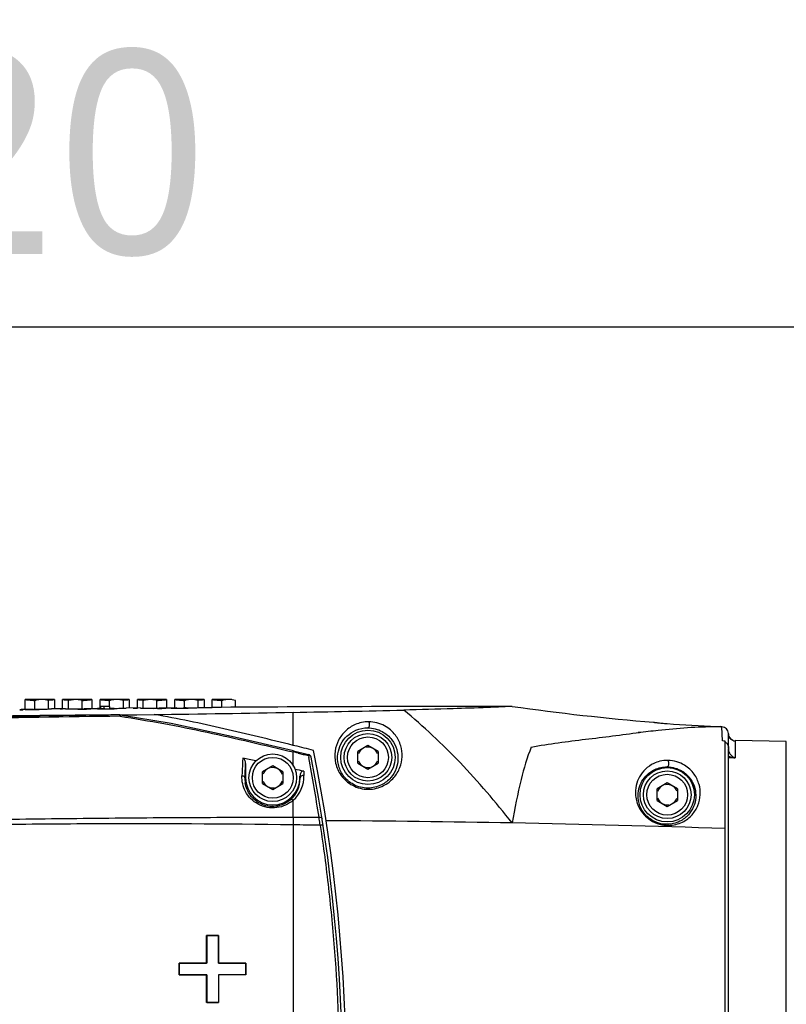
# Model space of a CAD drawing. Header units: millimetres. Extents: x 5828 to 6704, y 123 to 421.
# Tile 55 of 145: x 6411.14 to 6416.78, y 279.33 to 286.58. Entities that reach past the tile are written whole.
import ezdxf

# ---------------------------------------------------------------- set-up
doc = ezdxf.new("R2010")
doc.units = ezdxf.units.MM
doc.layers.add('外形图', color=7, linetype='Continuous')
doc.layers.add('尺寸标注', color=7, linetype='Continuous')
doc.styles.add('微软雅黑', font='msyh.ttc', dxfattribs={"height": 1.5})
doc.dimstyles.new('尺寸标注_1_20比例', dxfattribs={"dimtxt": 1.5, "dimasz": 1.25, "dimexe": 0.5, "dimexo": 0.4, "dimgap": 0.5, "dimtad": 1, "dimdec": 1, "dimlfac": 20, "dimdsep": 46, "dimtxsty": '微软雅黑', "dimcen": 0.09, "dimadec": 0, "dimazin": 0, "dimtp": 0.01, "dimtm": 0.01, "dimtfac": 1, "dimtdec": 1, "dimtofl": 0, "dimtmove": 0, "dimatfit": 3, "dimfxl": 1, "dimtolj": 1, "dimarcsym": 0})

# ---------------------------------------------------------------- blocks, each defined once
blk = doc.blocks.new('*D1098')
at = {"layer": 'Defpoints', "color": 0}
for p in [(6421.3543, 284.3173), (6421.3543, 283.5458), (6400.3543, 283.1419)]:
    blk.add_point(p, dxfattribs=at)
at = {"layer": '尺寸标注', "color": 0, "lineweight": -2}
for p, q in [((6400.3543, 283.5419), (6400.3543, 284.8173)), ((6421.3543, 283.9458), (6421.3543, 284.8173)), ((6401.6043, 284.3173), (6420.1043, 284.3173))]:
    blk.add_line(p, q, dxfattribs=at)
at = {"layer": '尺寸标注', "color": 0}
for points in [[(6401.6043, 284.5257), (6401.6043, 284.109), (6400.3543, 284.3173)], [(6420.1043, 284.109), (6420.1043, 284.5257), (6421.3543, 284.3173)]]:
    blk.add_solid(points, dxfattribs=at)
at = {"layer": '尺寸标注', "color": 0, "insert": (6410.8543, 285.5925), "char_height": 1.5, "attachment_point": 5, "style": '微软雅黑'}
blk.add_mtext('\\A1;420', dxfattribs=at)
blk = doc.blocks.new('*D1137')
at = {"layer": 'Defpoints', "color": 0}
for p in [(6421.3543, 283.5458), (6420.0793, 278.2753), (6421.3543, 272.021)]:
    blk.add_point(p, dxfattribs=at)
at = {"layer": '尺寸标注', "color": 0, "lineweight": -2}
for p, q in [((6421.3543, 283.1458), (6421.3543, 271.521)), ((6420.0793, 277.8753), (6420.0793, 271.521)), ((6418.8293, 272.021), (6412.1216, 272.021)), ((6422.6043, 272.021), (6423.8543, 272.021))]:
    blk.add_line(p, q, dxfattribs=at)
at = {"layer": '尺寸标注', "color": 0}
for points in [[(6418.8293, 271.8127), (6418.8293, 272.2294), (6420.0793, 272.021)], [(6422.6043, 272.2294), (6422.6043, 271.8127), (6421.3543, 272.021)]]:
    blk.add_solid(points, dxfattribs=at)
at = {"layer": '尺寸标注', "color": 0, "insert": (6414.476, 273.2967), "char_height": 1.5, "attachment_point": 5, "style": '微软雅黑'}
blk.add_mtext('\\A1;25.5', dxfattribs=at)

msp = doc.modelspace()

# ---------------------------------------------------------------- linework, layer by layer
at = {"layer": '外形图', "color": 7, "linetype": 'Continuous'}
for p, q in [((6411.3993, 281.5753), (6411.1843, 281.5753)), ((6411.1843, 281.5033), (6411.1843, 281.575)), ((6411.2553, 281.5042), (6411.2553, 281.568)), ((6411.3564, 281.5067), (6411.3564, 281.568)), ((6411.3993, 281.575), (6411.3993, 281.5074)), ((6411.6743, 281.5753), (6411.4593, 281.5753)), ((6411.4593, 281.508), (6411.4593, 281.575)), ((6411.5022, 281.5078), (6411.5022, 281.568)), ((6411.6032, 281.508), (6411.6032, 281.568)), ((6411.6743, 281.575), (6411.6743, 281.5085)), ((6411.9493, 281.5753), (6411.7343, 281.5753)), ((6411.7343, 281.5078), (6411.7343, 281.575)), ((6411.8053, 281.5253), (6411.8053, 281.568)), ((6411.9064, 281.5121), (6411.9064, 281.568)), ((6411.9493, 281.575), (6411.9493, 281.5127)), ((6412.2243, 281.5753), (6412.0093, 281.5753)), ((6412.0093, 281.5132), (6412.0093, 281.575)), ((6412.0522, 281.513), (6412.0522, 281.568)), ((6412.1532, 281.513), (6412.1532, 281.568)), ((6412.2243, 281.575), (6412.2243, 281.5134)), ((6412.4993, 281.5753), (6412.2843, 281.5753)), ((6412.2843, 281.5118), (6412.2843, 281.575)), ((6412.3553, 281.5136), (6412.3553, 281.568)), ((6412.4564, 281.5165), (6412.4564, 281.568)), ((6412.4993, 281.575), (6412.4993, 281.517)), ((6412.7043, 281.5753), (6412.5593, 281.5753)), ((6412.5593, 281.5174), (6412.5593, 281.575)), ((6412.6303, 281.5178), (6412.6303, 281.568)), ((6412.7314, 281.5184), (6412.7314, 281.568)), ((6411.144, 281.5005), (6411.1664, 281.5008)), ((6411.1834, 281.5016), (6411.2474, 281.5023)), ((6411.2419, 281.5024), (6411.1889, 281.5018)), ((6411.2419, 281.5024), (6411.2335, 281.5023)), ((6411.2335, 281.5021), (6411.2474, 281.5023)), ((6411.2641, 281.5019), (6411.2875, 281.5022)), ((6411.2837, 281.5047), (6411.2879, 281.5047)), ((6411.4818, 281.5082), (6411.3768, 281.5071)), ((6411.4593, 281.508), (6411.4072, 281.5074)), ((6411.4411, 281.5078), (6411.4594, 281.508)), ((6411.4818, 281.5082), (6411.4593, 281.508)), ((6411.5698, 281.5078), (6411.573, 281.5078)), ((6411.5701, 281.5052), (6411.6341, 281.5059)), ((6411.6091, 281.5058), (6411.5701, 281.5054)), ((6411.5701, 281.5052), (6411.6021, 281.5057)), ((6411.5701, 281.5054), (6411.5701, 281.5052)), ((6411.573, 281.5078), (6411.5776, 281.5078)), ((6411.6021, 281.5057), (6411.6341, 281.5057)), ((6411.631, 281.5076), (6411.6143, 281.5074)), ((6411.6308, 281.5082), (6411.635, 281.5082)), ((6411.6661, 281.5064), (6411.631, 281.506)), ((6411.6341, 281.5057), (6411.6661, 281.5062)), ((6411.6341, 281.5059), (6411.6661, 281.5062)), ((6411.6656, 281.5084), (6411.6738, 281.5085)), ((6411.6661, 281.5062), (6411.6661, 281.5064)), ((6411.6738, 281.5085), (6411.7036, 281.5088)), ((6411.7036, 281.5088), (6411.7163, 281.5089)), ((6411.7384, 281.5086), (6411.7162, 281.5084)), ((6411.7384, 281.5086), (6411.7162, 281.5084)), ((6411.7162, 281.5067), (6411.7721, 281.5072)), ((6411.7162, 281.5067), (6411.7384, 281.5069)), ((6411.7384, 281.5253), (6411.7384, 281.5078)), ((6411.8063, 281.5253), (6411.7384, 281.5253)), ((6411.769, 281.5074), (6411.7384, 281.5071)), ((6411.7644, 281.5081), (6411.7644, 281.5253)), ((6411.7721, 281.5072), (6411.7871, 281.5073)), ((6411.7871, 281.5073), (6411.7998, 281.5075)), ((6411.8063, 281.5082), (6411.8063, 281.5253)), ((6411.8115, 281.5076), (6411.8169, 281.5077)), ((6411.8169, 281.5077), (6411.8207, 281.5078)), ((6412.0321, 281.5134), (6411.9268, 281.5125)), ((6411.9791, 281.513), (6412.0095, 281.5132)), ((6412.123, 281.5128), (6412.1257, 281.5129)), ((6412.1257, 281.5129), (6412.1328, 281.5129)), ((6412.1261, 281.5104), (6412.2186, 281.5111)), ((6412.1636, 281.5109), (6412.1261, 281.5105)), ((6412.1261, 281.5105), (6412.1261, 281.5104)), ((6412.1569, 281.5107), (6412.1877, 281.5107)), ((6412.1848, 281.5125), (6412.1687, 281.5124)), ((6412.2186, 281.5113), (6412.1848, 281.511)), ((6412.2182, 281.5133), (6412.2238, 281.5134)), ((6412.2186, 281.5111), (6412.2186, 281.5113)), ((6412.2238, 281.5134), (6412.2536, 281.5136)), ((6412.2536, 281.5136), (6412.2571, 281.5136)), ((6412.3825, 281.5126), (6412.3708, 281.5126)), ((6412.3788, 281.5148), (6412.3837, 281.5149)), ((6412.4768, 281.5169), (6412.5592, 281.5175)), ((6412.5376, 281.5173), (6412.5595, 281.5175)), ((6411.8798, 281.4607), (6412.1333, 281.4651)), ((6411.8798, 281.4629), (6412.1333, 281.4651)), ((6411.8798, 281.4619), (6411.8798, 281.4619)), ((6411.8823, 281.453), (6411.8799, 281.4529)), ((6411.8824, 281.4527), (6411.88, 281.4527)), ((6411.8837, 281.4616), (6411.8824, 281.4527)), ((6415.7012, 281.3333), (6415.6921, 281.3345)), ((6416.3112, 281.2711), (6416.3063, 281.3752)), ((6416.307, 281.358), (6416.3063, 281.3752)), ((6416.3293, 276.2821), (6416.3293, 281.2685)), ((6416.3546, 281.2196), (6416.3543, 281.3253)), ((6416.4045, 281.2724), (6416.4034, 281.1456)), ((6416.7797, 281.2679), (6416.4047, 281.2744)), ((6416.7797, 276.2827), (6416.7797, 281.2679)), ((6413.1656, 281.2358), (6413.1543, 281.2386)), ((6413.1562, 281.1979), (6413.1543, 281.1899)), ((6413.1543, 281.0852), (6413.1543, 281.1899)), ((6413.1562, 281.1979), (6413.2677, 281.1713)), ((6413.7043, 281.2369), (6413.6293, 281.1936)), ((6413.6293, 281.107), (6413.6293, 281.1936)), ((6413.7793, 281.1936), (6413.7043, 281.2369)), ((6413.7793, 281.1936), (6413.7793, 281.107)), ((6416.3545, 281.2196), (6416.3543, 281.2115)), ((6416.3543, 276.2345), (6416.3543, 281.2159)), ((6416.3543, 281.2115), (6416.355, 281.2026)), ((6413.1914, 281.1812), (6413.2286, 281.1723)), ((6413.2659, 281.1635), (6413.2677, 281.1713)), ((6413.2659, 281.1635), (6413.2687, 281.1487)), ((6416.3617, 281.183), (6416.3543, 281.1786)), ((6416.4034, 281.1456), (6416.3543, 281.1465)), ((6412.8043, 281.1054), (6412.8043, 281.0003)), ((6413.0043, 281.0869), (6412.9293, 281.0436)), ((6412.9293, 280.957), (6412.9293, 281.0436)), ((6413.0793, 281.0436), (6413.0043, 281.0869)), ((6413.0793, 281.0436), (6413.0793, 280.957)), ((6413.6293, 281.107), (6413.7043, 281.0637)), ((6413.7043, 281.0637), (6413.7793, 281.107)), ((6412.8001, 281.0003), (6412.8043, 281.0003)), ((6413.2043, 281.0111), (6413.2047, 281.0003)), ((6413.2043, 281.0003), (6413.2043, 281.0111)), ((6413.2043, 281.0003), (6413.2047, 281.0003)), ((6412.9293, 280.957), (6413.0043, 280.9137)), ((6413.0043, 280.9137), (6413.0793, 280.957)), ((6415.9043, 280.9619), (6415.8293, 280.9186)), ((6415.8293, 280.832), (6415.8293, 280.9186)), ((6415.9793, 280.9186), (6415.9043, 280.9619)), ((6415.9793, 280.9186), (6415.9793, 280.832)), ((6413.1543, 280.7099), (6413.1543, 280.8344)), ((6415.8293, 280.832), (6415.9043, 280.7887)), ((6415.9043, 280.7887), (6415.9793, 280.832)), ((6413.1543, 280.6558), (6413.1543, 276.8948)), ((6413.352, 280.6536), (6413.3528, 280.6484)), ((6413.352, 280.6536), (6413.3527, 280.6484)), ((6412.5183, 279.6367), (6412.5183, 279.8392)), ((6412.5188, 279.8387), (6412.5183, 279.8392)), ((6412.5183, 279.8392), (6412.6051, 279.8392)), ((6412.5188, 279.8387), (6412.5188, 279.6363)), ((6412.6046, 279.8387), (6412.5188, 279.8387)), ((6412.6046, 279.8387), (6412.6051, 279.8392)), ((6412.6046, 279.6363), (6412.6046, 279.8387)), ((6412.6051, 279.8392), (6412.6051, 279.6367)), ((6412.3159, 279.55), (6412.3159, 279.6367)), ((6412.3163, 279.6363), (6412.3159, 279.6367)), ((6412.3159, 279.6367), (6412.5183, 279.6367)), ((6412.3163, 279.6363), (6412.3163, 279.5504)), ((6412.5188, 279.6363), (6412.3163, 279.6363)), ((6412.5188, 279.6363), (6412.5183, 279.6367)), ((6412.6046, 279.6363), (6412.6051, 279.6367)), ((6412.8071, 279.6363), (6412.6046, 279.6363)), ((6412.6051, 279.6367), (6412.8075, 279.6367)), ((6412.8071, 279.6363), (6412.8075, 279.6367)), ((6412.8071, 279.5504), (6412.8071, 279.6363)), ((6412.8075, 279.6367), (6412.8075, 279.55)), ((6412.3163, 279.5504), (6412.3159, 279.55)), ((6412.5183, 279.55), (6412.3159, 279.55)), ((6412.3163, 279.5504), (6412.5188, 279.5504)), ((6412.5188, 279.5504), (6412.5183, 279.55)), ((6412.5183, 279.3476), (6412.5183, 279.55)), ((6412.5188, 279.5504), (6412.5188, 279.348)), ((6412.6051, 279.55), (6412.6051, 279.3476)), ((6412.8075, 279.55), (6412.6051, 279.55)), ((6412.5188, 279.348), (6412.5183, 279.3476)), ((6412.6051, 279.3476), (6412.5183, 279.3476)), ((6412.5188, 279.348), (6412.6046, 279.348))]:
    msp.add_line(p, q, dxfattribs=at)
msp.add_lwpolyline([(6413.1562, 281.1979), (6412.7022, 281.3045), (6412.2567, 281.3985), (6411.8837, 281.4616)], dxfattribs=at)
for centre, radius in [((6413.7043, 281.1503), 0.2), ((6413.7043, 281.1503), 0.175), ((6413.7043, 281.1503), 0.15), ((6413.0043, 281.0003), 0.175), ((6413.0043, 281.0003), 0.15), ((6415.9043, 280.8753), 0.2), ((6415.9043, 280.8753), 0.175), ((6415.9043, 280.8753), 0.15)]:
    msp.add_circle(centre, radius, dxfattribs=at)
for centre, radius, start, end in [((6411.3218, 281.3201), 0.2567, 102.83801, 105.01379), ((6411.5369, 281.3199), 0.2569, 76.47494, 77.20136), ((6411.5367, 281.3202), 0.2567, 74.96962, 76.41896), ((6411.8718, 281.3201), 0.2567, 102.83801, 105.01379), ((6412.0869, 281.3199), 0.2569, 76.47494, 77.20136), ((6412.0867, 281.3202), 0.2567, 74.96962, 76.41896), ((6412.4218, 281.3201), 0.2567, 102.83801, 105.01379), ((6412.6968, 281.3201), 0.2567, 102.83801, 105.01379), ((6411.4446, 275.6995), 5.8079, 92.57811, 92.74551), ((6411.2529, 281.9033), 0.4005, 268.43089, 269.21778), ((6411.5075, 291.304), 9.7964, 269.95626, 270.36406), ((6411.7472, 285.8142), 4.307, 270.69999, 270.85568), ((6412.0777, 291.5232), 10.0105, 269.84185, 270.25916), ((6407.2855, 619.1317), 337.7013, 270.822522, 270.995774), ((6412.2913, 284.7855), 3.2738, 269.77758, 270.16881), ((6412.2875, 287.266), 5.7542, 270.13383, 270.42991), ((6412.3012, 285.5751), 4.0631, 270.20408, 270.68417), ((6412.3629, 277.822), 3.6916, 90.07569, 90.23048), ((6412.3161, 284.4109), 2.8988, 270.66462, 271.08016), ((6412.3615, 279.1236), 2.39, 89.87108, 90.08346), ((6414.947, -85.2884), 366.8137, 90.028529, 90.372962), ((6411.3415, 389.6622), 108.1961, 270.959992, 271.390435), ((6417.2896, 299.318), 17.9711, 261.9223, 265.25907), ((6413.4446, 82.0352), 199.4328, 90.449567, 91.986353), ((6414.1896, 25.5877), 255.8857, 90.517193, 90.751681), ((6416.7949, 293.1049), 11.7399, 265.64916, 267.42406), ((6416.3043, 281.3253), 0.05, 0.05754, 87.66462), ((6415.9513, 278.6721), 2.6238, 81.71813, 82.11808), ((6410.4077, 269.4466), 12.0603, 76.6546, 76.83594), ((6401.1543, 278.7753), 12.39, 348.7079, 11.2921), ((6413.7043, 281.1503), 0.075, 120, 160.00237), ((6413.7043, 281.1503), 0.075, 19.99763, 100.00237), ((6416.4129, 281.2114), 0.0586, 188.6823, 197.17843), ((6416.4124, 281.2113), 0.0581, 197.2119, 209.18999), ((6416.0608, 293.1115), 12.2705, 256.65504, 256.83374), ((6413.2619, 281.147), 0.025, 11.08152, 76.56653), ((6400.3622, 278.6999), 13.1368, 8.80003, 10.7432), ((6401.1526, 278.7753), 12.3644, 348.91849, 11.08152), ((6413.7043, 281.1503), 0.075, 199.99763, 280.00237), ((6413.7043, 281.1503), 0.075, 300, 340.00237), ((6416.4402, 281.2283), 0.0907, 219.54268, 223.64538), ((6413.0043, 281.0003), 0.075, 120, 160.00237), ((6413.0043, 281.0003), 0.075, 19.99763, 100.00237), ((6413.0031, 280.9915), 0.2032, 177.53383, 188.17946), ((6413.0043, 281.0003), 0.2, 180, 0), ((6413.0043, 281.0003), 0.075, 199.99763, 280.00237), ((6413.0043, 281.0003), 0.075, 300, 340.00237), ((6413.003, 280.9905), 0.2019, 311.19415, 2.02541), ((6413.0044, 281.0072), 0.2288, 310.94401, 2.23466), ((6413.0024, 280.9905), 0.2026, 2.01293, 2.76851), ((6415.9043, 280.8753), 0.075, 120, 160.00237), ((6415.9043, 280.8753), 0.075, 19.99763, 100.00237), ((6415.9043, 280.8753), 0.075, 199.99763, 280.00237), ((6415.9043, 280.8753), 0.075, 300, 340.00237), ((6409.6806, 280.1819), 3.7015, 7.97365, 8.19661), ((6409.0316, 280.0918), 4.3567, 7.67363, 7.96373), ((6412.7065, 169.0369), 111.6496, 88.94389, 89.645985), ((6408.3649, 280.0008), 5.0296, 7.45771, 7.68686), ((6413.0195, 184.6881), 95.9952, 88.024108, 88.958466)]:
    msp.add_arc(centre, radius, start, end, dxfattribs=at)
for points, knots in [([(6411.1843, 281.575), (6411.1962, 281.5744), (6411.2199, 281.5721), (6411.2435, 281.5696), (6411.2553, 281.568)], [0, 0, 0, 0, 0.500027, 1, 1, 1, 1]), ([(6411.6032, 281.568), (6411.615, 281.5696), (6411.6387, 281.5721), (6411.6624, 281.5744), (6411.6743, 281.575)], [0, 0, 0, 0, 0.499973, 1, 1, 1, 1]), ([(6411.7343, 281.575), (6411.7462, 281.5744), (6411.7699, 281.5721), (6411.7935, 281.5696), (6411.8053, 281.568)], [0, 0, 0, 0, 0.500027, 1, 1, 1, 1]), ([(6412.1532, 281.568), (6412.165, 281.5696), (6412.1887, 281.5721), (6412.2124, 281.5744), (6412.2243, 281.575)], [0, 0, 0, 0, 0.499973, 1, 1, 1, 1]), ([(6412.2843, 281.575), (6412.2962, 281.5744), (6412.3199, 281.5721), (6412.3435, 281.5696), (6412.3553, 281.568)], [0, 0, 0, 0, 0.500027, 1, 1, 1, 1]), ([(6412.5593, 281.575), (6412.5712, 281.5744), (6412.5949, 281.5721), (6412.6185, 281.5696), (6412.6303, 281.568)], [0, 0, 0, 0, 0.500027, 1, 1, 1, 1]), ([(6411.2875, 281.5022), (6411.2808, 281.5023), (6411.2674, 281.503), (6411.2541, 281.5027), (6411.2474, 281.5028)], [0, 0, 0, 0, 0.500099, 1, 1, 1, 1]), ([(6411.2879, 281.5047), (6411.2952, 281.5049), (6411.3187, 281.5053), (6411.3422, 281.5057), (6411.3584, 281.5061)], [0, 0, 0, 0, 0.309649, 1, 1, 1, 1]), ([(6411.3584, 281.5061), (6411.3611, 281.5061), (6411.3656, 281.5062), (6411.3709, 281.5063), (6411.3739, 281.5065), (6411.3755, 281.5065), (6411.3762, 281.5067), (6411.3768, 281.5066), (6411.3768, 281.5067)], [0, 0, 0, 0, 0.433974, 0.74687, 0.857104, 0.936189, 0.983878, 1, 1, 1, 1]), ([(6411.4818, 281.5078), (6411.4818, 281.5077), (6411.4824, 281.5078), (6411.483, 281.5076), (6411.4846, 281.5077), (6411.4876, 281.5076), (6411.4929, 281.5076), (6411.4974, 281.5076), (6411.5001, 281.5076)], [0, 0, 0, 0, 0.016069, 0.0637, 0.142735, 0.252938, 0.565875, 1, 1, 1, 1]), ([(6411.8384, 281.5084), (6411.8384, 281.5085), (6411.8375, 281.5083), (6411.8365, 281.5086), (6411.8341, 281.5085), (6411.8295, 281.5086), (6411.8216, 281.5086), (6411.8149, 281.5086), (6411.8111, 281.5085)], [0, 0, 0, 0, 0.015549, 0.062573, 0.142771, 0.258179, 0.586867, 1, 1, 1, 1]), ([(6411.8207, 281.5078), (6411.8227, 281.5078), (6411.8283, 281.508), (6411.834, 281.508), (6411.8376, 281.5083)], [0, 0, 0, 0, 0.357018, 1, 1, 1, 1]), ([(6411.8376, 281.5083), (6411.8378, 281.5083), (6411.838, 281.5084), (6411.8384, 281.5083), (6411.8384, 281.5084)], [0, 0, 0, 0, 0.744693, 1, 1, 1, 1]), ([(6411.8389, 281.5104), (6411.8461, 281.5105), (6411.8693, 281.5108), (6411.8924, 281.5112), (6411.9084, 281.5116)], [0, 0, 0, 0, 0.309361, 1, 1, 1, 1]), ([(6411.9084, 281.5116), (6411.9111, 281.5116), (6411.9156, 281.5117), (6411.9209, 281.5118), (6411.9239, 281.512), (6411.9255, 281.5119), (6411.9262, 281.5121), (6411.9268, 281.512), (6411.9268, 281.5121)], [0, 0, 0, 0, 0.433982, 0.74688, 0.857113, 0.936196, 0.983882, 1, 1, 1, 1]), ([(6412.0318, 281.513), (6412.0318, 281.5129), (6412.0324, 281.5131), (6412.033, 281.5129), (6412.0346, 281.5129), (6412.0376, 281.5128), (6412.0429, 281.5128), (6412.0474, 281.5128), (6412.0501, 281.5128)], [0, 0, 0, 0, 0.016073, 0.063707, 0.142744, 0.252948, 0.565883, 1, 1, 1, 1]), ([(6412.2571, 281.5123), (6412.2569, 281.5121), (6412.2599, 281.5122), (6412.262, 281.5118), (6412.27, 281.5119), (6412.2752, 281.5118), (6412.2786, 281.5118)], [0, 0, 0, 0, 0.044047, 0.210445, 0.525469, 1, 1, 1, 1]), ([(6412.2993, 281.5134), (6412.293, 281.5133), (6412.2823, 281.5131), (6412.27, 281.5129), (6412.2631, 281.5127), (6412.2599, 281.5126), (6412.2582, 281.5124), (6412.2573, 281.5125), (6412.2571, 281.5123)], [0, 0, 0, 0, 0.447218, 0.763841, 0.87014, 0.942721, 0.984667, 1, 1, 1, 1]), ([(6412.3307, 281.5119), (6412.3356, 281.512), (6412.3528, 281.5121), (6412.3701, 281.5123), (6412.3825, 281.5126)], [0, 0, 0, 0, 0.28109, 1, 1, 1, 1]), ([(6412.3837, 281.5149), (6412.3914, 281.515), (6412.4164, 281.5153), (6412.4413, 281.5156), (6412.4584, 281.5159)], [0, 0, 0, 0, 0.31074, 1, 1, 1, 1]), ([(6412.4584, 281.5159), (6412.4611, 281.516), (6412.4656, 281.5161), (6412.4709, 281.5162), (6412.4739, 281.5163), (6412.4755, 281.5163), (6412.4762, 281.5165), (6412.4768, 281.5164), (6412.4768, 281.5165)], [0, 0, 0, 0, 0.433989, 0.74689, 0.857122, 0.936203, 0.983886, 1, 1, 1, 1]), ([(6413.1543, 281.2385), (6413.1543, 281.2595), (6413.1543, 281.3405), (6413.1543, 281.4214), (6413.1542, 281.4814)], [0, 0, 0, 0, 0.259413, 1, 1, 1, 1]), ([(6414.7644, 281.5252), (6414.7674, 281.5252), (6414.7385, 281.5239), (6414.7069, 281.522), (6414.5334, 281.5147), (6414.3017, 281.5069), (6414.088, 281.501), (6413.967, 281.498)], [0, 0, 0, 0, 0.011612, 0.049636, 0.222815, 0.544792, 1, 1, 1, 1]), ([(6414.7644, 280.6674), (6414.6435, 280.8214), (6414.3935, 281.1141), (6414.1131, 281.3787), (6413.967, 281.498)], [0, 0, 0, 0, 0.509352, 1, 1, 1, 1]), ([(6411.8798, 281.4619), (6410.9894, 281.4488), (6409.2066, 281.4212), (6407.4243, 281.3715), (6406.5323, 281.3394)], [0, 0, 0, 0, 0.499426, 1, 1, 1, 1]), ([(6411.8799, 281.4529), (6411.085, 281.4411), (6409.3023, 281.4139), (6407.52, 281.3657), (6406.5327, 281.33)], [0, 0, 0, 0, 0.445904, 1, 1, 1, 1]), ([(6411.8808, 281.4606), (6411.8806, 281.4609), (6411.8804, 281.4614), (6411.88, 281.4618), (6411.8798, 281.4619)], [0, 0, 0, 0, 0.617386, 1, 1, 1, 1]), ([(6411.8824, 281.4526), (6411.9894, 281.4361), (6412.203, 281.4006), (6412.5215, 281.3363), (6412.8381, 281.2643), (6413.049, 281.2152), (6413.1543, 281.1898)], [0, 0, 0, 0, 0.25001, 0.499999, 0.750007, 1, 1, 1, 1]), ([(6413.1543, 281.2386), (6412.985, 281.2802), (6412.6466, 281.3643), (6412.305, 281.4353), (6412.1333, 281.4651)], [0, 0, 0, 0, 0.500013, 1, 1, 1, 1]), ([(6413.7104, 281.412), (6413.6926, 281.4114), (6413.6585, 281.4087), (6413.598, 281.389), (6413.5356, 281.3478), (6413.4837, 281.2783), (6413.4574, 281.1952), (6413.4612, 281.103), (6413.4952, 281.0275), (6413.5426, 280.9752), (6413.5903, 280.9419), (6413.6469, 280.9203), (6413.6877, 280.9156), (6413.708, 280.9156)], [0, 0, 0, 0, 0.068653, 0.130804, 0.243566, 0.350769, 0.45901, 0.573326, 0.699243, 0.768976, 0.843502, 0.921557, 1, 1, 1, 1]), ([(6413.7104, 281.412), (6413.7125, 281.4076), (6413.7143, 281.3982), (6413.7139, 281.3848), (6413.7118, 281.3743), (6413.7071, 281.3674), (6413.7043, 281.3673)], [0, 0, 0, 0, 0.302909, 0.582557, 0.822619, 1, 1, 1, 1]), ([(6413.708, 280.9156), (6413.7277, 280.915), (6413.7658, 280.9207), (6413.832, 280.9451), (6413.8966, 280.9953), (6413.9426, 281.0724), (6413.9596, 281.1549), (6413.9492, 281.2387), (6413.9078, 281.322), (6413.8416, 281.379), (6413.7708, 281.4073), (6413.7303, 281.411), (6413.7104, 281.412)], [0, 0, 0, 0, 0.076343, 0.14732, 0.273056, 0.384689, 0.489568, 0.594208, 0.707217, 0.843375, 0.922647, 1, 1, 1, 1]), ([(6415.8043, 281.4084), (6415.8043, 281.4082), (6415.8053, 281.4085), (6415.8064, 281.408), (6415.809, 281.4079), (6415.8122, 281.4074), (6415.8164, 281.407), (6415.8236, 281.4062), (6415.8345, 281.405), (6415.8495, 281.4035), (6415.873, 281.4013), (6415.8915, 281.3998), (6415.9043, 281.3988)], [0, 0, 0, 0, 0.004889, 0.01941, 0.043367, 0.076562, 0.118736, 0.169387, 0.293885, 0.445336, 0.618095, 1, 1, 1, 1]), ([(6413.7043, 280.924), (6413.6678, 280.9238), (6413.5966, 280.9415), (6413.5196, 281.0094), (6413.482, 281.0929), (6413.4784, 281.1752), (6413.5017, 281.2492), (6413.548, 281.3108), (6413.617, 281.3561), (6413.6741, 281.3675), (6413.7043, 281.3673)], [0, 0, 0, 0, 0.157431, 0.302048, 0.428525, 0.542746, 0.650472, 0.757059, 0.869472, 1, 1, 1, 1]), ([(6413.7043, 281.3673), (6413.7404, 281.367), (6413.809, 281.3492), (6413.8817, 281.2862), (6413.9192, 281.2122), (6413.9289, 281.1377), (6413.9143, 281.0643), (6413.8734, 280.9954), (6413.8021, 280.9394), (6413.7383, 280.9241), (6413.7043, 280.924)], [0, 0, 0, 0, 0.157107, 0.293843, 0.406617, 0.510712, 0.614977, 0.726248, 0.852179, 1, 1, 1, 1]), ([(6414.9043, 281.2259), (6415.0364, 281.2509), (6415.2365, 281.2754), (6415.5026, 281.3076), (6415.635, 281.3249), (6415.7012, 281.3333)], [0, 0, 0, 0, 0.501738, 0.751118, 1, 1, 1, 1]), ([(6415.6921, 281.3345), (6415.7406, 281.3399), (6415.8608, 281.353), (6416.0523, 281.3715), (6416.1959, 281.377), (6416.2673, 281.3769)], [0, 0, 0, 0, 0.254068, 0.628687, 1, 1, 1, 1]), ([(6416.2673, 281.3769), (6416.2705, 281.3767), (6416.2786, 281.3758), (6416.2917, 281.3765), (6416.3014, 281.3754), (6416.3063, 281.3752)], [0, 0, 0, 0, 0.250075, 0.625019, 1, 1, 1, 1]), ([(6416.3699, 281.2861), (6416.3745, 281.2818), (6416.3856, 281.2752), (6416.398, 281.2716), (6416.4044, 281.2715)], [0, 0, 0, 0, 0.500011, 1, 1, 1, 1]), ([(6414.9043, 281.2259), (6414.8736, 281.1488), (6414.8201, 280.9635), (6414.7828, 280.7749), (6414.7644, 280.6674)], [0, 0, 0, 0, 0.432177, 1, 1, 1, 1]), ([(6412.7835, 281.144), (6412.783, 281.1334), (6412.7811, 281.0904), (6412.7793, 281.0473), (6412.778, 281.015)], [0, 0, 0, 0, 0.248164, 1, 1, 1, 1]), ([(6412.8043, 281.1054), (6412.8043, 281.1132), (6412.8022, 281.1284), (6412.7909, 281.1427), (6412.7835, 281.1442)], [0, 0, 0, 0, 0.5072, 1, 1, 1, 1]), ([(6412.8801, 281.1236), (6412.864, 281.127), (6412.8317, 281.1335), (6412.7996, 281.1408), (6412.7835, 281.1442)], [0, 0, 0, 0, 0.500001, 1, 1, 1, 1]), ([(6413.2865, 281.1518), (6413.2858, 281.1553), (6413.2793, 281.1623), (6413.2707, 281.1635), (6413.2659, 281.1635)], [0, 0, 0, 0, 0.427133, 1, 1, 1, 1]), ([(6415.9084, 281.1278), (6415.8888, 281.1273), (6415.8534, 281.1242), (6415.7961, 281.1034), (6415.7426, 281.0668), (6415.6985, 281.0095), (6415.6726, 280.9421), (6415.6678, 280.8619), (6415.6959, 280.7665), (6415.7636, 280.6922), (6415.8343, 280.6601), (6415.8799, 280.6511), (6415.9023, 280.65), (6415.9132, 280.6497)], [0, 0, 0, 0, 0.078593, 0.140574, 0.242141, 0.333582, 0.425774, 0.527156, 0.649989, 0.814638, 0.910539, 0.956439, 1, 1, 1, 1]), ([(6415.9084, 281.1278), (6415.9114, 281.1241), (6415.9137, 281.1142), (6415.914, 281.1002), (6415.9122, 281.0887), (6415.9075, 281.0802), (6415.9043, 281.08)], [0, 0, 0, 0, 0.276557, 0.557884, 0.811253, 1, 1, 1, 1]), ([(6415.9132, 280.6497), (6415.9319, 280.6503), (6415.9674, 280.6542), (6416.0156, 280.672), (6416.0554, 280.6969), (6416.0974, 280.7357), (6416.1339, 280.7944), (6416.1515, 280.8732), (6416.1425, 280.9542), (6416.1043, 281.0337), (6416.0433, 281.0901), (6415.9739, 281.1213), (6415.9308, 281.1272), (6415.9084, 281.1278)], [0, 0, 0, 0, 0.075392, 0.143094, 0.205271, 0.263628, 0.372961, 0.478105, 0.583893, 0.696039, 0.826972, 0.909545, 1, 1, 1, 1]), ([(6416.4034, 281.1456), (6416.4009, 281.1466), (6416.3903, 281.1517), (6416.3808, 281.1592), (6416.3745, 281.1657)], [0, 0, 0, 0, 0.229636, 1, 1, 1, 1]), ([(6413.2317, 281.0484), (6413.2275, 281.0493), (6413.218, 281.0471), (6413.2096, 281.0366), (6413.2052, 281.0242), (6413.2043, 281.0155), (6413.2043, 281.0111)], [0, 0, 0, 0, 0.248457, 0.498946, 0.749424, 1, 1, 1, 1]), ([(6415.9043, 280.6576), (6415.863, 280.6571), (6415.7828, 280.6803), (6415.7101, 280.7625), (6415.6865, 280.8473), (6415.6923, 280.9178), (6415.7163, 280.9768), (6415.7563, 281.0267), (6415.8185, 281.0686), (6415.8731, 281.0803), (6415.9043, 281.08)], [0, 0, 0, 0, 0.186581, 0.351996, 0.473893, 0.574502, 0.666255, 0.757584, 0.859371, 1, 1, 1, 1]), ([(6415.9043, 281.08), (6415.9422, 281.0797), (6416.0101, 281.0605), (6416.0779, 280.9966), (6416.1108, 280.9264), (6416.1178, 280.8551), (6416.1015, 280.7857), (6416.0613, 280.7225), (6415.9945, 280.6719), (6415.9358, 280.6579), (6415.9043, 280.6576)], [0, 0, 0, 0, 0.173379, 0.303845, 0.41515, 0.520345, 0.625356, 0.735074, 0.856051, 1, 1, 1, 1]), ([(6413.1543, 280.8344), (6413.1213, 280.8057), (6413.0332, 280.7654), (6412.892, 280.7918), (6412.7953, 280.8898), (6412.7763, 280.9755), (6412.778, 281.015)], [0, 0, 0, 0, 0.251429, 0.521882, 0.772615, 1, 1, 1, 1]), ([(6412.778, 281.015), (6412.781, 281.0147), (6412.7897, 281.0132), (6412.7997, 281.0064), (6412.8001, 281.0003)], [0, 0, 0, 0, 0.330896, 1, 1, 1, 1]), ([(6413.233, 281.0161), (6413.2264, 281.0165), (6413.2146, 281.015), (6413.2051, 281.0052), (6413.2047, 281.0003)], [0, 0, 0, 0, 0.573615, 1, 1, 1, 1]), ([(6413.136, 280.8385), (6413.1095, 280.8153), (6413.0395, 280.7809), (6412.9234, 280.793), (6412.8341, 280.8627), (6412.8067, 280.9301), (6412.802, 280.9626)], [0, 0, 0, 0, 0.246478, 0.51553, 0.77038, 1, 1, 1, 1]), ([(6413.708, 280.9156), (6413.7076, 280.9176), (6413.707, 280.9203), (6413.7054, 280.9239), (6413.7043, 280.924)], [0, 0, 0, 0, 0.65139, 1, 1, 1, 1]), ([(6413.1543, 280.8344), (6413.1528, 280.8355), (6413.1476, 280.8389), (6413.1397, 280.8411), (6413.136, 280.8385)], [0, 0, 0, 0, 0.300957, 1, 1, 1, 1]), ([(6401.1599, 280.2863), (6402.1585, 280.3549), (6403.6575, 280.4455), (6405.4073, 280.5297), (6406.4075, 280.5713), (6407.4077, 280.6099), (6408.4081, 280.6412), (6409.4086, 280.6657), (6410.1588, 280.6804), (6410.9086, 280.693), (6411.658, 280.7033), (6412.4065, 280.709), (6412.9052, 280.7098), (6413.1544, 280.7099)], [0, 0, 0, 0, 0.250173, 0.375261, 0.437803, 0.500343, 0.625415, 0.68794, 0.750449, 0.81293, 0.875366, 0.937734, 1, 1, 1, 1]), ([(6413.1544, 280.7099), (6413.1544, 280.7057), (6413.1547, 280.6877), (6413.1546, 280.6697), (6413.1543, 280.6558)], [0, 0, 0, 0, 0.230777, 1, 1, 1, 1]), ([(6413.3443, 280.7097), (6413.3494, 280.7099), (6413.3585, 280.709), (6413.366, 280.7019), (6413.3666, 280.6982)], [0, 0, 0, 0, 0.576944, 1, 1, 1, 1]), ([(6401.1634, 280.241), (6402.1616, 280.3119), (6404.1592, 280.4364), (6406.6584, 280.5516), (6408.6585, 280.616), (6409.9086, 280.6435), (6410.9084, 280.6577), (6411.9069, 280.6663), (6412.6555, 280.6623), (6413.1543, 280.6558)], [0, 0, 0, 0, 0.250154, 0.500301, 0.625362, 0.750388, 0.812868, 0.87531, 1, 1, 1, 1]), ([(6413.352, 280.6536), (6413.357, 280.6542), (6413.3639, 280.6545), (6413.371, 280.6536), (6413.3737, 280.6523), (6413.3738, 280.6514)], [0, 0, 0, 0, 0.675187, 0.878972, 1, 1, 1, 1]), ([(6413.3528, 280.6484), (6413.3768, 280.4954), (6413.4169, 280.1865), (6413.477, 279.5627), (6413.4947, 279.0906), (6413.4947, 278.7753)], [0, 0, 0, 0, 0.24722, 0.496808, 1, 1, 1, 1]), ([(6415.9132, 280.6497), (6415.9127, 280.6508), (6415.9108, 280.6543), (6415.9072, 280.6575), (6415.9043, 280.6576)], [0, 0, 0, 0, 0.291882, 1, 1, 1, 1])]:
    msp.add_open_spline(points, degree=3, knots=knots, dxfattribs=at)
for points in [[(6411.3058, 281.5753), (6411.2921, 281.5753), (6411.2782, 281.5734), (6411.2648, 281.5704)], [(6411.3564, 281.568), (6411.3399, 281.5724), (6411.3228, 281.5753), (6411.3058, 281.5753)], [(6411.3527, 281.571), (6411.3606, 281.5718), (6411.3685, 281.5725), (6411.3764, 281.5732)], [(6411.3764, 281.5732), (6411.384, 281.5739), (6411.3916, 281.5746), (6411.3993, 281.575)], [(6411.4593, 281.575), (6411.4669, 281.5746), (6411.4746, 281.5739), (6411.4822, 281.5732)], [(6411.4822, 281.5732), (6411.4901, 281.5725), (6411.498, 281.5718), (6411.5059, 281.571)], [(6411.5192, 281.572), (6411.5135, 281.5709), (6411.5078, 281.5695), (6411.5022, 281.568)], [(6411.5527, 281.5753), (6411.5415, 281.5753), (6411.5302, 281.5741), (6411.5192, 281.572)], [(6411.5938, 281.5704), (6411.5803, 281.5734), (6411.5665, 281.5753), (6411.5527, 281.5753)], [(6411.8558, 281.5753), (6411.8421, 281.5753), (6411.8282, 281.5734), (6411.8148, 281.5704)], [(6411.9064, 281.568), (6411.8899, 281.5724), (6411.8728, 281.5753), (6411.8558, 281.5753)], [(6411.9027, 281.571), (6411.9106, 281.5718), (6411.9185, 281.5725), (6411.9264, 281.5732)], [(6411.9264, 281.5732), (6411.934, 281.5739), (6411.9416, 281.5746), (6411.9493, 281.575)], [(6412.0093, 281.575), (6412.0169, 281.5746), (6412.0246, 281.5739), (6412.0322, 281.5732)], [(6412.0322, 281.5732), (6412.0401, 281.5725), (6412.048, 281.5718), (6412.0559, 281.571)], [(6412.0692, 281.572), (6412.0635, 281.5709), (6412.0578, 281.5695), (6412.0522, 281.568)], [(6412.1027, 281.5753), (6412.0915, 281.5753), (6412.0802, 281.5741), (6412.0692, 281.572)], [(6412.1438, 281.5704), (6412.1303, 281.5734), (6412.1165, 281.5753), (6412.1027, 281.5753)], [(6412.4058, 281.5753), (6412.3921, 281.5753), (6412.3782, 281.5734), (6412.3648, 281.5704)], [(6412.4564, 281.568), (6412.4399, 281.5724), (6412.4228, 281.5753), (6412.4058, 281.5753)], [(6412.4527, 281.571), (6412.4606, 281.5718), (6412.4685, 281.5725), (6412.4764, 281.5732)], [(6412.4764, 281.5732), (6412.484, 281.5739), (6412.4916, 281.5746), (6412.4993, 281.575)], [(6412.6808, 281.5753), (6412.6671, 281.5753), (6412.6532, 281.5734), (6412.6398, 281.5704)], [(6412.7314, 281.568), (6412.7149, 281.5724), (6412.6978, 281.5753), (6412.6808, 281.5753)], [(6411.1638, 281.5018), (6411.1572, 281.5016), (6411.1506, 281.5008), (6411.144, 281.5005)], [(6411.1836, 281.5018), (6411.177, 281.5016), (6411.1704, 281.502), (6411.1638, 281.5018)], [(6411.2474, 281.5023), (6411.2511, 281.5022), (6411.2548, 281.5022), (6411.2585, 281.5021)], [(6411.2585, 281.5021), (6411.2604, 281.5021), (6411.2622, 281.5019), (6411.2641, 281.5019)], [(6411.8798, 281.4619), (6411.8811, 281.4619), (6411.8824, 281.4619), (6411.8837, 281.4616)], [(6411.8816, 281.4575), (6411.8814, 281.4585), (6411.8812, 281.4596), (6411.8808, 281.4606)], [(6411.8824, 281.4527), (6411.8822, 281.4543), (6411.882, 281.4559), (6411.8816, 281.4575)], [(6416.3063, 281.3752), (6416.3019, 281.3754), (6416.2976, 281.3759), (6416.2932, 281.3761)], [(6416.3293, 281.2648), (6416.3356, 281.261), (6416.3412, 281.2558), (6416.3453, 281.2497)], [(6416.3581, 281.3033), (6416.3555, 281.3098), (6416.3543, 281.3169), (6416.3543, 281.3239)], [(6416.3543, 281.3225), (6416.3543, 281.3093), (6416.3603, 281.2951), (6416.3699, 281.2861)], [(6416.3698, 281.2862), (6416.3658, 281.2899), (6416.3625, 281.2944), (6416.36, 281.2993)], [(6416.3863, 281.2758), (6416.3803, 281.2784), (6416.3746, 281.2818), (6416.3698, 281.2862)], [(6413.3044, 281.2014), (6413.2581, 281.2129), (6413.2119, 281.2243), (6413.1656, 281.2358)], [(6416.3453, 281.2497), (6416.3512, 281.2411), (6416.3545, 281.2301), (6416.3545, 281.2196)], [(6416.3543, 281.1612), (6416.3592, 281.1586), (6416.3642, 281.1563), (6416.3694, 281.1543)], [(6416.3702, 281.1706), (6416.367, 281.1744), (6416.3641, 281.1786), (6416.3617, 281.183)], [(6416.3694, 281.1543), (6416.3803, 281.1501), (6416.3918, 281.1473), (6416.4034, 281.1456)], [(6412.8001, 281.0003), (6412.8015, 281.0353), (6412.8029, 281.0704), (6412.8043, 281.1054)], [(6413.2317, 281.0484), (6413.2105, 281.0529), (6413.1893, 281.0575), (6413.1681, 281.062)], [(6413.2317, 281.0484), (6413.2323, 281.0376), (6413.2325, 281.0269), (6413.233, 281.0161)], [(6413.1543, 280.7102), (6413.2177, 280.7099), (6413.281, 280.7097), (6413.3443, 280.7094)], [(6413.1543, 280.6558), (6413.2202, 280.6551), (6413.2861, 280.6543), (6413.352, 280.6536)]]:
    msp.add_open_spline(points, degree=3, dxfattribs=at)

# ---------------------------------------------------------------- dimensions: what is measured, and where the dimension line sits
at = {"layer": '尺寸标注'}
dim = msp.add_linear_dim(base=(6421.3543, 284.3173), p1=(6400.3543, 283.1419), p2=(6421.3543, 283.5458), dimstyle='尺寸标注_1_20比例', dxfattribs=at)
dim.commit()
dim.dimension.update_dxf_attribs({"geometry": '*D1098', "text_midpoint": (6410.8543, 285.5925)})
dim = msp.add_linear_dim(base=(6421.3543, 272.021), p1=(6420.0793, 278.2753), p2=(6421.3543, 283.5458), dimstyle='尺寸标注_1_20比例', dxfattribs=at)
dim.commit()
dim.dimension.update_dxf_attribs({"geometry": '*D1137', "text_midpoint": (6414.476, 272.021), "dimtype": 160})

doc.saveas('drawing.dxf')
